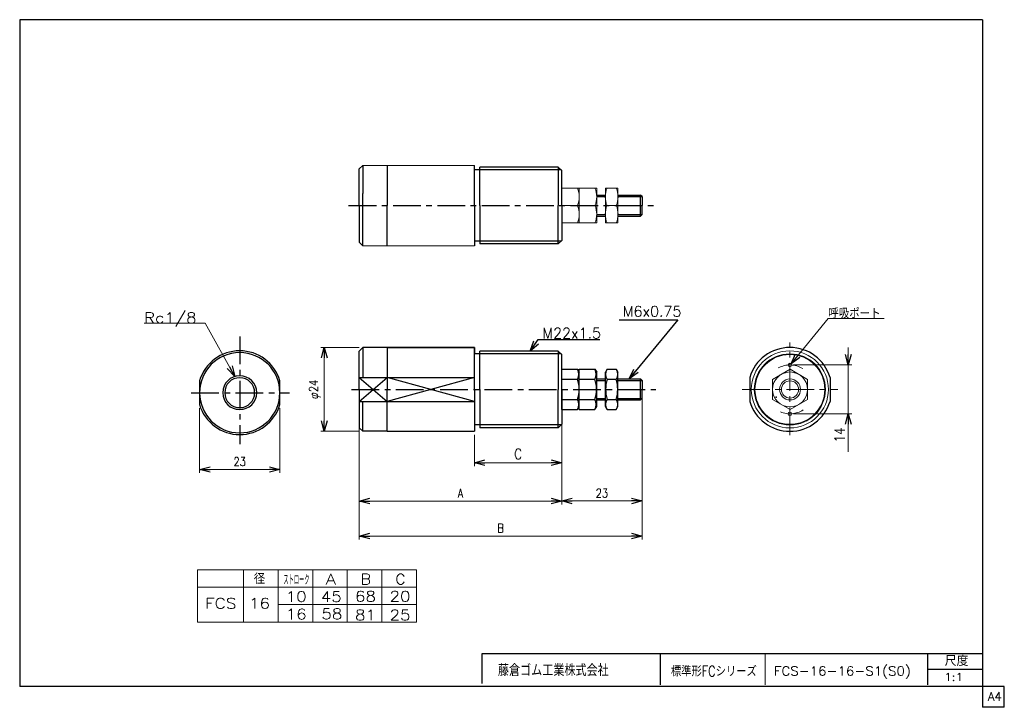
# Model space of a CAD drawing. Header units: millimetres. Extents: x -142 to 140, y -102 to 95.
import ezdxf
from ezdxf.enums import TextEntityAlignment as Align

# ---------------------------------------------------------------- set-up
doc = ezdxf.new("R2010")
doc.units = ezdxf.units.MM
doc.header["$LTSCALE"] = 0.25
doc.header["$PDSIZE"] = 1
doc.linetypes.add('CENTER', pattern=[50.8, 31.75, -6.35, 6.35, -6.35])
doc.layers.add('Layer0001', color=7, linetype='Continuous')
doc.layers.add('ZUWAKU', color=7, linetype='Continuous')
doc.styles.add('FdaStyle0', font='txt.shx', dxfattribs={"width": 0.833333, "bigfont": 'bigfont'})
doc.dimstyles.new('DaDimRotatedStyle', dxfattribs={"dimtxt": 2.5, "dimasz": 3.000002, "dimexe": 1, "dimexo": 1, "dimgap": 1, "dimtad": 3, "dimdsep": 46, "dimtxsty": 'FdaStyle0', "dimblk1": 'OPEN30', "dimblk2": 'OPEN30', "dimsah": 1, "dimcen": 0.09, "dimclrd": 4, "dimclre": 4, "dimclrt": 4, "dimadec": 0, "dimazin": 2, "dimtfac": 1, "dimtdec": 4, "dimtmove": 0, "dimatfit": 0, "dimfxl": 1, "dimarcsym": 0})

# ---------------------------------------------------------------- blocks, each defined once
blk = doc.blocks.new('_OPEN30')
at = {"color": 0, "linetype": 'ByBlock', "lineweight": -2}
for p, q in [((-1, 0.267949), (0, 0)), ((0, 0), (-1, -0.267949)), ((0, 0), (-1, 0))]:
    blk.add_line(p, q, dxfattribs=at)
blk = doc.blocks.new('DC_GROUP_Φ16_1')
at = {"color": 4, "linetype": 'Continuous', "lineweight": 25}
for p, q in [((13.75, -16.52), (13.75, -4.98)), ((13.75, -4.98), (18.24, -4.98)), ((18.24, -4.98), (18.75, -5.85)), ((13.75, -7.86), (18.24, -7.86)), ((18.75, -15.65), (18.75, -5.85)), ((13.75, -13.64), (18.24, -13.64)), ((13.75, -16.52), (18.24, -16.52)), ((18.24, -16.52), (18.75, -15.65))]:
    blk.add_line(p, q, dxfattribs=at)
for centre, radius, start, end in [((15.74, -6.42), 2.89, 330, 30), ((10.23, -10.75), 8.51, 340.1809, 19.8191), ((15.74, -15.08), 2.89, 330, 30)]:
    blk.add_arc(centre, radius, start, end, dxfattribs=at)
blk = doc.blocks.new('DC_GROUP_Φ16_2')
at = {"color": 4, "linetype": 'Continuous', "lineweight": 25}
for p, q in [((18.75, -16.52), (18.75, -4.98)), ((18.75, -4.98), (23.24, -4.98)), ((23.24, -4.98), (23.75, -5.85)), ((18.75, -7.86), (23.24, -7.86)), ((23.75, -15.65), (23.75, -5.85)), ((18.75, -13.64), (23.24, -13.64)), ((18.75, -16.52), (23.24, -16.52)), ((23.24, -16.52), (23.75, -15.65))]:
    blk.add_line(p, q, dxfattribs=at)
for centre, radius, start, end in [((20.74, -6.42), 2.89, 330, 30), ((15.23, -10.75), 8.51, 340.1809, 19.8191), ((20.74, -15.08), 2.89, 330, 30)]:
    blk.add_arc(centre, radius, start, end, dxfattribs=at)
blk = doc.blocks.new('DC_GROUP_Φ16_3')
at = {"color": 4, "linetype": 'Continuous', "lineweight": 25}
for p, q in [((26.75, -4.98), (26.25, -5.85)), ((26.75, -4.98), (29.34, -4.98)), ((29.34, -4.98), (29.85, -5.85)), ((26.25, -15.65), (26.25, -5.85)), ((26.75, -7.86), (29.34, -7.86)), ((29.85, -15.65), (29.85, -5.85)), ((26.75, -13.64), (29.34, -13.64)), ((26.75, -16.52), (26.25, -15.65)), ((26.75, -16.52), (29.34, -16.52)), ((29.34, -16.52), (29.85, -15.65))]:
    blk.add_line(p, q, dxfattribs=at)
for centre, radius, start, end in [((28.86, -6.42), 2.56, 145.6111, 214.3889), ((27.23, -6.42), 2.56, 325.6111, 34.3889), ((35.86, -10.75), 9.55, 162.4111, 197.5889), ((20.23, -10.75), 9.55, 342.4111, 17.5889), ((28.86, -15.08), 2.56, 145.6111, 214.3889), ((27.23, -15.08), 2.56, 325.6111, 34.3889)]:
    blk.add_arc(centre, radius, start, end, dxfattribs=at)
blk = doc.blocks.new('DC_GROUP_Φ16_4')
at = {"color": 4, "linetype": 'Continuous', "lineweight": 13}
for p, q in [((18.75, 46.93), (13.75, 46.93)), ((13.75, 46.93), (13.75, 36.93)), ((18.75, 36.93), (18.75, 46.93)), ((13.75, 41.93), (18.25, 41.93)), ((13.75, 36.93), (18.75, 36.93))]:
    blk.add_line(p, q, dxfattribs=at)
for centre in [(12.27, 44.43), (12.27, 39.43)]:
    blk.add_arc(centre, 6.49, 337.3406, 22.6594, dxfattribs=at)
blk = doc.blocks.new('DC_GROUP_Φ16_5')
at = {"color": 4, "linetype": 'Continuous', "lineweight": 13}
for p, q in [((23.75, 46.93), (18.75, 46.93)), ((18.75, 46.93), (18.75, 36.93)), ((23.75, 36.93), (23.75, 46.93)), ((18.75, 41.93), (23.25, 41.93)), ((18.75, 36.93), (23.75, 36.93))]:
    blk.add_line(p, q, dxfattribs=at)
for centre in [(17.27, 44.43), (17.27, 39.43)]:
    blk.add_arc(centre, 6.49, 337.3406, 22.6594, dxfattribs=at)
blk = doc.blocks.new('DC_GROUP_Φ16_6')
at = {"color": 4, "linetype": 'Continuous', "lineweight": 13}
for p, q in [((29.85, 46.93), (26.25, 46.93)), ((26.25, 46.93), (26.25, 36.93)), ((29.85, 36.93), (29.85, 46.93)), ((26.74, 41.93), (29.35, 41.93)), ((26.25, 36.93), (29.85, 36.93))]:
    blk.add_line(p, q, dxfattribs=at)
for centre, start, end in [((32.72, 44.43), 157.3406, 202.6594), ((23.37, 44.43), 337.3406, 22.6594), ((32.72, 39.43), 157.3406, 202.6594), ((23.37, 39.43), 337.3406, 22.6594)]:
    blk.add_arc(centre, 6.49, start, end, dxfattribs=at)
blk = doc.blocks.new('DC_GROUP_Φ16_7')
at = {"color": 4, "linetype": 'Continuous', "lineweight": 13}
for p, q in [((79.45, -3.41), (90.08, 9.54)), ((90.08, 9.54), (106.07, 9.54))]:
    blk.add_line(p, q, dxfattribs=at)
at = {"color": 4, "xscale": 3.000002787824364, "yscale": 2.999989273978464, "rotation": 230.6270795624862}
blk.add_blockref('_OPEN30', (79.45, -3.41), dxfattribs=at)
at = {"color": 4, "style": 'FdaStyle0', "width": 0.833333}
blk.add_text('呼吸ポート', height=3, dxfattribs=at).set_placement((90.08, 9.54), (105.08, 9.54), align=Align.FIT)
blk = doc.blocks.new('*D8')
at = {"color": 4, "linetype": 'Continuous', "lineweight": 13}
for p, q in [((13.75, -17.52), (13.75, -43.75)), ((-44.25, -22.75), (-44.25, -43.75)), ((-44.25, -42.75), (13.75, -42.75))]:
    blk.add_line(p, q, dxfattribs=at)
at = {"color": 4, "xscale": 3.000002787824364, "yscale": 2.999989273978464}
for p, rotation in [((-44.25, -42.75), 180), ((13.75, -42.75), 360)]:
    blk.add_blockref('_OPEN30', p, dxfattribs=dict(at, rotation=rotation))
at = {"color": 4, "insert": (-15.25, -41.75), "char_height": 2.5, "width": 6.25, "attachment_point": 8, "style": 'FdaStyle0'}
blk.add_mtext('\\T1.00;A', dxfattribs=at)
blk = doc.blocks.new('*D9')
at = {"color": 4, "linetype": 'Continuous', "lineweight": 13}
for p, q in [((36.75, -10.75), (36.75, -53.75)), ((-44.25, -12.75), (-44.25, -53.75)), ((-44.25, -52.75), (36.75, -52.75))]:
    blk.add_line(p, q, dxfattribs=at)
at = {"color": 4, "xscale": 3.000002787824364, "yscale": 2.999989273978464}
for p, rotation in [((-44.25, -52.75), 180), ((36.75, -52.75), 360)]:
    blk.add_blockref('_OPEN30', p, dxfattribs=dict(at, rotation=rotation))
at = {"color": 4, "insert": (-3.75, -51.75), "char_height": 2.5, "width": 6.25, "attachment_point": 8, "style": 'FdaStyle0'}
blk.add_mtext('\\T1.00;B', dxfattribs=at)
blk = doc.blocks.new('*D10')
at = {"color": 4, "linetype": 'Continuous', "lineweight": 13}
for p, q in [((13.75, -17.52), (13.75, -43.72)), ((36.75, -20.75), (36.75, -43.72)), ((13.75, -42.72), (36.75, -42.72))]:
    blk.add_line(p, q, dxfattribs=at)
at = {"color": 4, "xscale": 3.000002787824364, "yscale": 2.999989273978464}
for p, rotation in [((13.75, -42.72), 180), ((36.75, -42.72), 360)]:
    blk.add_blockref('_OPEN30', p, dxfattribs=dict(at, rotation=rotation))
at = {"color": 4, "insert": (25.25, -41.72), "char_height": 2.5, "width": 9.375, "attachment_point": 8, "style": 'FdaStyle0'}
blk.add_mtext('\\T1.00;23', dxfattribs=at)
blk = doc.blocks.new('*D11')
at = {"color": 4, "linetype": 'Continuous', "lineweight": 13}
for p, q in [((-89.99, -16.12), (-89.99, -34.69)), ((-66.99, -16.12), (-66.99, -34.69)), ((-89.99, -33.69), (-66.99, -33.69))]:
    blk.add_line(p, q, dxfattribs=at)
at = {"color": 4, "xscale": 3.000002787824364, "yscale": 2.999989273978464}
for p, rotation in [((-89.99, -33.69), 180), ((-66.99, -33.69), 360)]:
    blk.add_blockref('_OPEN30', p, dxfattribs=dict(at, rotation=rotation))
at = {"color": 4, "insert": (-78.49, -32.69), "char_height": 2.5, "width": 9.375, "attachment_point": 8, "style": 'FdaStyle0'}
blk.add_mtext('\\T1.00;23', dxfattribs=at)
blk = doc.blocks.new('*D12')
at = {"color": 4, "linetype": 'Continuous', "lineweight": 13}
for p, q in [((-44.25, 1.25), (-55.25, 1.25)), ((-54.25, -22.75), (-54.25, 1.25)), ((-44.25, -22.75), (-55.25, -22.75))]:
    blk.add_line(p, q, dxfattribs=at)
at = {"color": 4, "xscale": 3.000002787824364, "yscale": 2.999989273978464}
for p, rotation in [((-54.25, 1.25), 90), ((-54.25, -22.75), 270)]:
    blk.add_blockref('_OPEN30', p, dxfattribs=dict(at, rotation=rotation))
at = {"color": 4, "insert": (-55.25, -10.75), "char_height": 2.5, "width": 12.5, "attachment_point": 8, "rotation": 90, "style": 'FdaStyle0'}
blk.add_mtext('\\T1.00;φ24', dxfattribs=at)
blk = doc.blocks.new('DC_GROUP_Φ16_8')
at = {"color": 4, "linetype": 'Continuous', "lineweight": 13}
for p, q in [((79.13, -4.99), (74.13, -7.88)), ((84.13, -7.88), (79.13, -4.99)), ((74.13, -7.88), (74.13, -13.65)), ((84.13, -13.65), (84.13, -7.88)), ((74.13, -13.65), (79.13, -16.54)), ((79.13, -16.54), (84.13, -13.65))]:
    blk.add_line(p, q, dxfattribs=at)
for radius in [5, 3, 2.46]:
    blk.add_circle((79.13, -10.76), radius, dxfattribs=at)
blk = doc.blocks.new('DC_GROUP_Φ16_9')
at = {"color": 4, "linetype": 'Continuous', "lineweight": 13}
for p, q in [((-88.36, 8.24), (-105.86, 8.24)), ((-79.88, -7.03), (-88.36, 8.24))]:
    blk.add_line(p, q, dxfattribs=at)
at = {"color": 4, "xscale": 3.000002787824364, "yscale": 2.999989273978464, "rotation": 299.0551728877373}
blk.add_blockref('_OPEN30', (-79.88, -7.03), dxfattribs=at)
at = {"color": 4, "style": 'FdaStyle0'}
blk.add_text('Rc1/8', height=3, dxfattribs=at).set_placement((-105.86, 8.24), (-90.86, 8.24), align=Align.FIT)
blk = doc.blocks.new('*D15')
at = {"color": 4, "linetype": 'Continuous', "lineweight": 13}
for p, q in [((13.75, -17.52), (13.75, -32.75)), ((-11.25, -23.75), (-11.25, -32.75)), ((-11.25, -31.75), (13.75, -31.75))]:
    blk.add_line(p, q, dxfattribs=at)
at = {"color": 4, "xscale": 3.000002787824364, "yscale": 2.999989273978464}
for p, rotation in [((-11.25, -31.75), 180), ((13.75, -31.75), 360)]:
    blk.add_blockref('_OPEN30', p, dxfattribs=dict(at, rotation=rotation))
at = {"color": 4, "insert": (1.25, -30.75), "char_height": 3, "width": 7.5, "attachment_point": 8, "style": 'FdaStyle0'}
blk.add_mtext('\\T1.00;C', dxfattribs=at)
blk = doc.blocks.new('DA_IMAGEDIMGROUP_1')
at = {"color": 4, "linetype": 'Continuous', "lineweight": 13}
for p, q in [((95.82, 1.25), (95.82, -3.75)), ((80.09, -3.75), (96.82, -3.75)), ((95.82, -17.75), (95.82, -3.75)), ((80.09, -17.75), (96.82, -17.75)), ((95.82, -28.65), (95.82, -17.75))]:
    blk.add_line(p, q, dxfattribs=at)
at = {"color": 4, "xscale": 3.000002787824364, "yscale": 2.999989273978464}
for p, rotation in [((95.82, -3.75), 270), ((95.82, -17.75), 90)]:
    blk.add_blockref('_OPEN30', p, dxfattribs=dict(at, rotation=rotation))
at = {"color": 4, "insert": (94.82, -21.65), "char_height": 3, "width": 11.25, "attachment_point": 9, "rotation": 90, "style": 'FdaStyle0'}
blk.add_mtext('\\T1.00;14', dxfattribs=at)

msp = doc.modelspace()

# ---------------------------------------------------------------- linework, layer by layer
at = {"color": 4, "linetype": 'Continuous', "lineweight": 25}
for p, q in [((-43.254, 53.425), (-44.254, 52.425)), ((-44.254, 41.925), (-44.254, 52.425)), ((-43.254, 53.425), (-43.254, 45.353)), ((-36.254, 53.425), (-36.254, 41.925)), ((-11.254, 41.925), (-11.254, 53.425)), ((-9.754, 52.113), (-11.254, 52.113)), ((-9.754, 52.113), (-9.754, 52.925)), ((12.746, 52.925), (-9.754, 52.925)), ((-9.754, 41.925), (-9.754, 52.925)), ((13.558, 52.113), (-9.754, 52.113)), ((12.746, 52.925), (13.746, 51.925)), ((12.746, 52.925), (12.746, 41.925)), ((13.746, 41.925), (13.746, 51.925)), ((-43.254, 30.425), (-43.254, 45.353)), ((23.746, 44.925), (26.246, 44.925)), ((23.746, 44.519), (26.246, 44.519)), ((29.846, 44.925), (36.34, 44.925)), ((29.846, 44.519), (36.746, 44.519)), ((36.746, 44.519), (36.34, 44.925)), ((36.34, 38.925), (36.34, 44.925)), ((36.746, 44.519), (36.746, 41.925)), ((-44.254, 41.925), (-44.254, 31.425)), ((-36.254, 30.425), (-36.254, 41.925)), ((-11.254, 41.925), (-11.254, 30.425)), ((-9.754, 41.925), (-9.754, 30.925)), ((12.746, 30.925), (12.746, 41.925)), ((13.746, 41.925), (13.746, 31.925)), ((36.746, 39.331), (36.746, 41.925)), ((23.746, 39.331), (26.246, 39.331)), ((23.746, 38.925), (26.246, 38.925)), ((29.846, 39.331), (36.746, 39.331)), ((29.846, 38.925), (36.34, 38.925)), ((36.746, 39.331), (36.34, 38.925)), ((-44.254, 31.425), (-43.254, 30.425)), ((-9.754, 31.737), (-11.254, 31.737)), ((13.558, 31.737), (-9.754, 31.737)), ((12.746, 30.925), (13.746, 31.925)), ((12.746, 30.925), (-9.754, 30.925)), ((30.207, 9.229), (47.043, 9.229)), ((47.043, 9.229), (33.093, -7.75)), ((4.683, 0.25), (6.994, 3.546)), ((6.994, 3.546), (24.617, 3.546)), ((-43.254, 1.25), (-44.254, 0.25)), ((-44.254, 0.25), (-43.254, 1.25)), ((-44.254, -10.75), (-44.254, 0.25)), ((-44.254, -10.75), (-44.254, 0.25)), ((-36.254, 1.25), (-43.254, 1.25)), ((-36.254, 1.25), (-43.254, 1.25)), ((-43.254, 1.25), (-43.254, -7.323)), ((-11.254, 1.25), (-36.254, 1.25)), ((-36.254, 1.25), (-36.254, -10.75)), ((-36.254, 1.25), (-11.254, 1.25)), ((-11.254, 1.25), (-11.254, -0.562)), ((-11.254, -10.75), (-11.254, 1.25)), ((-9.754, -0.562), (-9.754, 0.25)), ((12.746, 0.25), (-9.754, 0.25)), ((-9.754, -10.75), (-9.754, 0.25)), ((12.746, 0.25), (13.746, -0.75)), ((12.746, 0.25), (12.746, -10.75)), ((-9.754, -0.562), (-11.254, -0.562)), ((13.558, -0.562), (-9.754, -0.562)), ((13.746, -10.75), (13.746, -0.75)), ((-89.989, -8.262), (-89.989, -15.118)), ((-66.989, -15.118), (-66.989, -8.262)), ((-44.254, -7.323), (-36.254, -7.323)), ((-44.254, -7.323), (-40.254, -10.75)), ((-40.254, -10.75), (-36.254, -7.323)), ((-36.254, -7.32), (-11.254, -7.32)), ((-23.754, -10.75), (-36.254, -7.32)), ((-11.254, -7.32), (-23.754, -10.75)), ((23.746, -7.75), (26.246, -7.75)), ((23.746, -8.156), (26.246, -8.156)), ((29.846, -7.75), (36.34, -7.75)), ((29.846, -8.156), (36.746, -8.156)), ((36.746, -8.156), (36.34, -7.75)), ((36.34, -13.75), (36.34, -7.75)), ((36.746, -8.156), (36.746, -10.75)), ((67.588, -7.323), (67.588, -14.178)), ((90.588, -7.323), (90.588, -14.178)), ((-44.254, -10.75), (-44.254, -21.75)), ((-44.254, -14.178), (-40.254, -10.75)), ((-40.254, -10.75), (-36.254, -14.178)), ((-36.254, -22.75), (-36.254, -10.75)), ((-23.754, -10.75), (-36.254, -14.18)), ((-11.254, -14.18), (-23.754, -10.75)), ((-11.254, -10.75), (-11.254, -22.75)), ((-9.754, -10.75), (-9.754, -21.75)), ((12.746, -21.75), (12.746, -10.75)), ((13.746, -10.75), (13.746, -20.75)), ((36.746, -13.344), (36.746, -10.75)), ((23.746, -13.344), (26.246, -13.344)), ((23.746, -13.75), (26.246, -13.75)), ((29.846, -13.344), (36.746, -13.344)), ((29.846, -13.75), (36.34, -13.75)), ((36.746, -13.344), (36.34, -13.75)), ((-44.254, -14.178), (-36.254, -14.178)), ((-43.254, -22.75), (-43.254, -14.178)), ((-36.254, -14.18), (-11.254, -14.18)), ((-44.254, -21.75), (-43.254, -22.75)), ((-9.754, -20.938), (-11.254, -20.938)), ((13.558, -20.938), (-9.754, -20.938)), ((12.746, -21.75), (-9.754, -21.75)), ((12.746, -21.75), (13.746, -20.75)), ((-36.254, -22.75), (-43.254, -22.75)), ((-36.254, -22.75), (-11.254, -22.75))]:
    msp.add_line(p, q, dxfattribs=at)
at = {"color": 4, "linetype": 'Continuous', "lineweight": 13}
for p, q in [((-43.254, 53.425), (-11.254, 53.425)), ((-43.254, 30.425), (-11.254, 30.425)), ((-90.596, -62.416), (-27.892, -62.416)), ((-90.596, -62.416), (-90.596, -77.416)), ((-77.387, -62.416), (-77.387, -77.416)), ((-67.488, -62.416), (-67.488, -77.416)), ((-57.589, -62.416), (-57.589, -77.416)), ((-47.69, -62.416), (-47.69, -77.416)), ((-37.791, -62.416), (-37.791, -77.416)), ((-27.892, -62.416), (-27.892, -77.416)), ((-90.596, -67.416), (-27.892, -67.416)), ((-67.488, -72.416), (-27.892, -72.416)), ((-90.596, -77.416), (-27.892, -77.416))]:
    msp.add_line(p, q, dxfattribs=at)
at = {"color": 4, "linetype": 'CENTER', "lineweight": 25}
for p, q in [((-47.281, 41.925), (40.725, 41.925)), ((-78.489, 4.408), (-78.489, -26.481)), ((-46.454, -10.75), (40.725, -10.75)), ((-92.372, -11.69), (-64.178, -11.69))]:
    msp.add_line(p, q, dxfattribs=at)
at = {"color": 4, "linetype": 'CENTER', "lineweight": 13}
for p, q in [((79.088, -23.831), (79.088, 2.721)), ((65.385, -10.75), (92.865, -10.75))]:
    msp.add_line(p, q, dxfattribs=at)
at = {"color": 4, "linetype": 'Continuous', "lineweight": 13}
for centre, radius in [((79.088, -10.75), 11.045), ((79.088, -10.75), 10.188), ((79.088, -10.75), 10), ((79.088, -3.75), 0.5), ((79.088, -17.75), 0.5)]:
    msp.add_circle(centre, radius, dxfattribs=at)
at = {"color": 4, "linetype": 'Continuous', "lineweight": 25}
for centre, radius, start, end in [((-78.489, -11.69), 12, 90, 163.40216), ((-78.489, -11.69), 12, 16.59784, 90), ((79.088, -10.75), 12, 16.59784, 163.40216), ((-78.489, -11.69), 11.5, 90, 270), ((-78.489, -11.69), 11.5, 270, 90), ((-78.489, -11.69), 4.865, 90, 270), ((-78.489, -11.69), 4.285, 90, 270), ((-78.489, -11.69), 4.865, 270, 90), ((-78.489, -11.69), 4.285, 270, 90), ((-78.489, -11.69), 12, 196.59784, 270), ((-78.489, -11.69), 12, 270, 343.40216), ((79.088, -10.75), 12, 196.59784, 343.40216)]:
    msp.add_arc(centre, radius, start, end, dxfattribs=at)
at = {"color": 4, "linetype": 'CENTER', "lineweight": 13}
for start, end in [(58.31363, 118.42121), (247.42586, 302.58224)]:
    msp.add_arc((79.088, -10.75), 7, start, end, dxfattribs=at)
at = {"color": 4, "linetype": 'Continuous'}
msp.add_point((75.194, -12.932), dxfattribs=at)
at = {"layer": 'Layer0001', "color": 4, "linetype": 'Continuous'}
msp.add_point((75.194, -12.932), dxfattribs=at)
at = {"layer": 'ZUWAKU', "color": 5, "linetype": 'Continuous', "lineweight": 25}
for p, q in [((134.25, 95.171), (-141.5, 95.171)), ((-141.5, 95.171), (-141.5, -95.829)), ((134.25, 95.171), (134.25, -101.829)), ((134.25, -95.829), (-141.5, -95.829)), ((140.5, -95.829), (134.25, -95.829)), ((140.5, -101.829), (140.5, -95.829)), ((140.5, -101.829), (134.25, -101.829))]:
    msp.add_line(p, q, dxfattribs=at)
at = {"layer": 'ZUWAKU', "color": 4, "linetype": 'Continuous', "lineweight": 25}
for p, q in [((-9.033, -86.398), (134.217, -86.398)), ((-9.033, -94.996), (-9.033, -86.398)), ((41.967, -86.398), (41.967, -95.398)), ((118.569, -95.398), (118.569, -86.398)), ((118.569, -90.898), (134.217, -90.898))]:
    msp.add_line(p, q, dxfattribs=at)
at = {"layer": 'ZUWAKU', "color": 4, "linetype": 'Continuous', "lineweight": 13}
msp.add_line((71.967, -86.398), (71.967, -95.398), dxfattribs=at)

# ---------------------------------------------------------------- block references
at = {"linetype": 'Continuous'}
for name in ['DC_GROUP_Φ16_4', 'DC_GROUP_Φ16_5', 'DC_GROUP_Φ16_6', 'DC_GROUP_Φ16_9', 'DC_GROUP_Φ16_7', 'DA_IMAGEDIMGROUP_1', 'DC_GROUP_Φ16_1', 'DC_GROUP_Φ16_2', 'DC_GROUP_Φ16_3', 'DC_GROUP_Φ16_8']:
    msp.add_blockref(name, (0, 0), dxfattribs=at)
at = {"color": 4, "xscale": 3.000002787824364, "yscale": 2.999989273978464}
for p, rotation in [((4.683, 0.25), 234.9597086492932), ((33.093, -7.75), 230.5921263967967)]:
    msp.add_blockref('_OPEN30', p, dxfattribs=dict(at, rotation=rotation))

# ---------------------------------------------------------------- texts
at = {"color": 4, "style": 'FdaStyle0'}
for s, height, width, p, p2 in [('M6x0.75', 3, 0.8, (31.223, 10.114), (48.023, 10.114)), ('M22x1.5', 3, 0.8, (8.194, 3.846), (24.994, 3.846)), ('   径', 3, 0.952381, (-83.173, -66.498), (-71.173, -66.498)), ('ストローク', 3, 0.416667, (-65.988, -66.75), (-58.488, -66.75)), ('FCS-16-16-S1(S0)', 2.625, 0.823622, (74.495, -92.735), (113.72, -92.735)), ('1:1', 2.25, 0.8, (123.294, -94.273), (128.694, -94.273))]:
    msp.add_text(s, height=height, dxfattribs=dict(at, width=width)).set_placement(p, p2, align=Align.FIT)
for s, p, p2 in [('A', (-53.876, -66.626), (-50.876, -66.626)), ('B', (-43.857, -66.626), (-40.857, -66.626)), ('C', (-33.958, -66.626), (-30.958, -66.626)), ('FCS', (-88.414, -73.547), (-79.414, -73.547)), ('16', (-75.804, -73.547), (-69.804, -73.547)), ('10', (-65.303, -71.607), (-59.303, -71.607)), ('45', (-55.262, -71.626), (-49.262, -71.626)), ('68', (-45.477, -71.519), (-39.477, -71.519)), ('20', (-35.578, -71.519), (-29.578, -71.519)), ('16', (-65.303, -76.626), (-59.303, -76.626)), ('58', (-55.086, -76.554), (-49.086, -76.554)), ('81', (-45.464, -76.893), (-39.464, -76.893)), ('25', (-35.566, -76.893), (-29.566, -76.893))]:
    msp.add_text(s, height=3, dxfattribs=at).set_placement(p, p2, align=Align.FIT)
at = {"layer": 'ZUWAKU', "color": 4, "style": 'FdaStyle0'}
for s, height, width, p, p2 in [('尺度', 2.85, 0.749175, (123.429, -89.983), (130.239, -89.983)), ('藤倉ゴム工業株式会社', 3.375, 0.652778, (-4.523, -92.891), (27.202, -92.891)), ('標準形FCシリーズ', 3, 0.727273, (45.012, -92.988), (69.612, -92.988))]:
    msp.add_text(s, height=height, dxfattribs=dict(at, width=width)).set_placement(p, p2, align=Align.FIT)
at = {"layer": 'ZUWAKU', "color": 7, "style": 'FdaStyle0', "width": 0.8}
msp.add_text('A4', height=2.5, dxfattribs=at).set_placement((135.807, -99.954), (139.807, -99.954), align=Align.FIT)

# ---------------------------------------------------------------- dimensions: what is measured, and where the dimension line sits
at = {"linetype": 'Continuous', "lineweight": 13}
dim = msp.add_linear_dim(base=(-54.254, 1.25), p1=(-43.254, -22.75), p2=(-43.254, 1.25), angle=90, text='φ<>', dimstyle='DaDimRotatedStyle', override={"dimtxt": 2.5, "dimasz": 3.000002, "dimexe": 1, "dimexo": 1, "dimgap": 1, "dimtad": 3, "dimtih": 0, "dimtoh": 0, "dimdec": 2, "dimzin": 8, "dimtxsty": 'FdaStyle0', "dimblk1": 'OPEN30', "dimblk2": 'OPEN30', "dimsah": 1, "dimclrd": 4, "dimclre": 4, "dimclrt": 4, "dimazin": 2, "dimtofl": 1, "dimatfit": 0, "dimtolj": 0, "dimtzin": 8}, dxfattribs=at)
dim.commit()
dim.dimension.update_dxf_attribs({"geometry": '*D12', "text_midpoint": (-54.254, -10.75)})
for base, p1, p2, text, override, picture, middle in [((36.746, -52.75), (-44.254, -11.75), (36.746, -9.75), 'B', {"dimtxt": 2.5, "dimasz": 3.000002, "dimexe": 1, "dimexo": 1, "dimgap": 1, "dimtad": 3, "dimtih": 0, "dimtoh": 0, "dimdec": 2, "dimzin": 8, "dimtxsty": 'FdaStyle0', "dimblk1": 'OPEN30', "dimblk2": 'OPEN30', "dimsah": 1, "dimclrd": 4, "dimclre": 4, "dimclrt": 4, "dimazin": 2, "dimtofl": 1, "dimatfit": 0, "dimtolj": 0, "dimtzin": 8}, '*D9', (-3.754, -52.75)), ((13.746, -42.75), (-44.254, -21.75), (13.746, -16.524), 'A', {"dimtxt": 2.5, "dimasz": 3.000002, "dimexe": 1, "dimexo": 1, "dimgap": 1, "dimtad": 3, "dimtih": 0, "dimtoh": 0, "dimdec": 2, "dimzin": 8, "dimtxsty": 'FdaStyle0', "dimblk1": 'OPEN30', "dimblk2": 'OPEN30', "dimsah": 1, "dimclrd": 4, "dimclre": 4, "dimclrt": 4, "dimazin": 2, "dimtofl": 1, "dimatfit": 0, "dimtolj": 0, "dimtzin": 8}, '*D8', (-15.254, -42.75)), ((13.746, -31.75), (-11.254, -22.75), (13.746, -16.524), 'C', {"dimtxt": 3, "dimasz": 3.000002, "dimexe": 1, "dimexo": 1, "dimgap": 1, "dimtad": 3, "dimtih": 0, "dimtoh": 0, "dimdec": 2, "dimzin": 8, "dimtxsty": 'FdaStyle0', "dimblk1": 'OPEN30', "dimblk2": 'OPEN30', "dimsah": 1, "dimclrd": 4, "dimclre": 4, "dimclrt": 4, "dimazin": 2, "dimtofl": 1, "dimatfit": 0, "dimtolj": 0, "dimtzin": 8}, '*D15', (1.246, -31.75))]:
    dim = msp.add_linear_dim(base=base, p1=p1, p2=p2, text=text, dimstyle='DaDimRotatedStyle', override=override, dxfattribs=at)
    dim.commit()
    dim.dimension.update_dxf_attribs({"geometry": picture, "text_midpoint": middle})
for base, p1, p2, picture, middle in [((-66.989, -33.69), (-89.989, -15.118), (-66.989, -15.118), '*D11', (-78.489, -33.69)), ((36.746, -42.725), (13.746, -16.524), (36.746, -19.75), '*D10', (25.246, -42.725))]:
    dim = msp.add_linear_dim(base=base, p1=p1, p2=p2, dimstyle='DaDimRotatedStyle', override={"dimtxt": 2.5, "dimasz": 3.000002, "dimexe": 1, "dimexo": 1, "dimgap": 1, "dimtad": 3, "dimtih": 0, "dimtoh": 0, "dimdec": 2, "dimzin": 8, "dimtxsty": 'FdaStyle0', "dimblk1": 'OPEN30', "dimblk2": 'OPEN30', "dimsah": 1, "dimclrd": 4, "dimclre": 4, "dimclrt": 4, "dimazin": 2, "dimtofl": 1, "dimatfit": 0, "dimtolj": 0, "dimtzin": 8}, dxfattribs=at)
    dim.commit()
    dim.dimension.update_dxf_attribs({"geometry": picture, "text_midpoint": middle})

doc.saveas('drawing.dxf')
